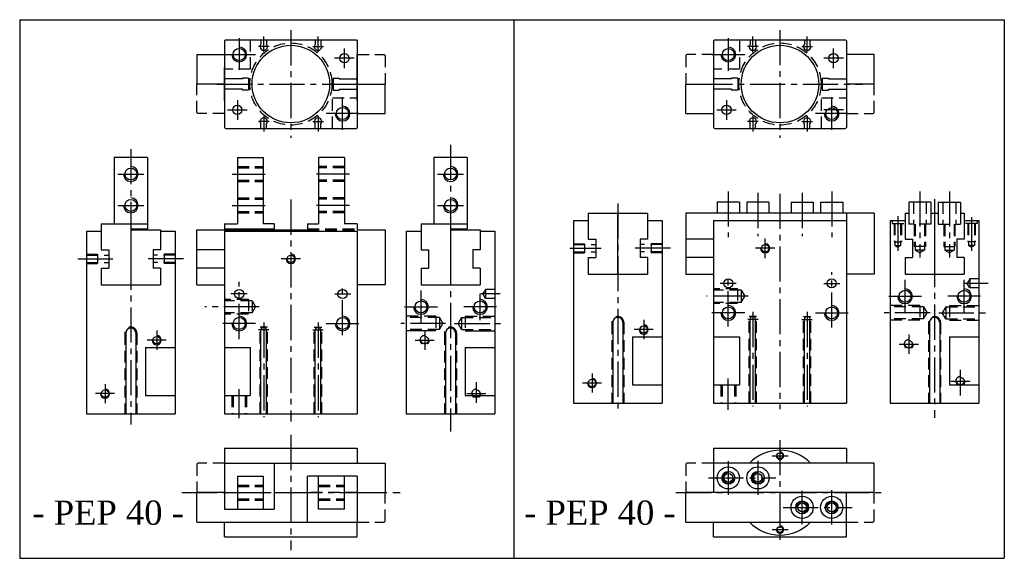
# Model space of a CAD drawing. Header units: millimetres. Extents: x 897 to 1431, y 55 to 347.
import ezdxf

# ---------------------------------------------------------------- set-up
doc = ezdxf.new("R2010")
doc.units = ezdxf.units.MM
doc.linetypes.add('CENTER2', pattern=[28.575, 19.05, -3.175, 3.175, -3.175])
doc.linetypes.add('DASHED2', pattern=[9.525, 6.35, -3.175])
doc.layers.add('1', color=2, linetype='DASHED2')
doc.layers.add('2', color=1, linetype='CENTER2')
doc.styles.get("Standard").update_dxf_attribs({"font": 'isocp.shx', "bigfont": 'chineset.shx'})

msp = doc.modelspace()

# ---------------------------------------------------------------- linework, layer by layer
at = {"color": 7}
for p, q in [((897.44, 346.91), (897.44, 55.07)), ((897.44, 346.91), (1248.07, 346.91)), ((1118.28, 346.91), (1430.93, 346.91)), ((1165.12, 346.91), (1165.12, 55.07)), ((1165.12, 346.91), (1165.12, 55.07)), ((1430.93, 346.91), (1430.93, 55.07)), ((1008.38, 335.54), (1008.88, 336.04)), ((1008.38, 335.54), (1008.38, 288.54)), ((1008.88, 336.04), (1079.88, 336.04)), ((1028.18, 336.04), (1028.18, 333.67)), ((1031.18, 336.04), (1031.18, 333.67)), ((1057.58, 336.04), (1057.58, 333.67)), ((1060.58, 336.04), (1060.58, 333.67)), ((1079.88, 336.04), (1080.38, 335.54)), ((1080.38, 335.54), (1080.38, 288.54)), ((1273.39, 335.54), (1273.89, 336.04)), ((1273.39, 335.54), (1273.39, 288.54)), ((1273.89, 336.04), (1344.89, 336.04)), ((1293.19, 336.04), (1293.19, 333.67)), ((1296.19, 336.04), (1296.19, 333.67)), ((1322.59, 336.04), (1322.59, 333.67)), ((1325.59, 336.04), (1325.59, 333.67)), ((1344.89, 336.04), (1345.39, 335.54)), ((1345.39, 335.54), (1345.39, 288.54)), ((993.38, 328.04), (993.38, 312.04)), ((993.38, 328.04), (1008.38, 328.04)), ((1080.38, 321.04), (1080.38, 328.04)), ((1360.39, 328.04), (1345.39, 328.04)), ((1360.39, 312.04), (1360.39, 328.04)), ((1008.38, 303.04), (1008.38, 321.04)), ((1080.38, 303.04), (1080.38, 321.04)), ((1018.18, 314.79), (1008.38, 314.79)), ((1021.48, 315.29), (1018.18, 315.29)), ((1018.18, 315.29), (1018.18, 314.79)), ((1021.48, 315.29), (1021.48, 308.79)), ((1067.28, 315.29), (1067.28, 308.79)), ((1067.28, 315.29), (1070.58, 315.29)), ((1070.58, 315.29), (1070.58, 314.79)), ((1070.58, 314.79), (1080.38, 314.79)), ((1283.19, 314.79), (1273.39, 314.79)), ((1283.19, 315.29), (1283.19, 314.79)), ((1286.49, 315.29), (1283.19, 315.29)), ((1286.49, 315.29), (1286.49, 308.79)), ((1332.29, 315.29), (1335.59, 315.29)), ((1332.29, 315.29), (1332.29, 308.79)), ((1335.59, 315.29), (1335.59, 314.79)), ((1335.59, 314.79), (1345.39, 314.79)), ((1008.38, 312.04), (993.38, 312.04)), ((1080.38, 312.04), (1095.38, 312.04)), ((1095.38, 296.04), (1095.38, 312.04)), ((1258.39, 296.04), (1258.39, 312.04)), ((1258.39, 312.04), (1273.39, 312.04)), ((1360.39, 312.04), (1345.39, 312.04)), ((1018.18, 309.29), (1008.38, 309.29)), ((1018.18, 309.29), (1018.18, 308.79)), ((1021.48, 308.79), (1018.18, 308.79)), ((1067.28, 308.79), (1070.58, 308.79)), ((1070.58, 309.29), (1070.58, 308.79)), ((1070.58, 309.29), (1080.38, 309.29)), ((1283.19, 309.29), (1273.39, 309.29)), ((1283.19, 309.29), (1283.19, 308.79)), ((1286.49, 308.79), (1283.19, 308.79)), ((1332.29, 308.79), (1335.59, 308.79)), ((1335.59, 309.29), (1345.39, 309.29)), ((1335.59, 309.29), (1335.59, 308.79)), ((1080.38, 296.04), (1095.38, 296.04)), ((1258.39, 296.04), (1273.39, 296.04)), ((1008.88, 288.04), (1008.38, 288.54)), ((1028.18, 288.04), (1028.18, 290.42)), ((1031.18, 288.04), (1031.18, 290.42)), ((1057.58, 288.04), (1057.58, 290.42)), ((1060.58, 288.04), (1060.58, 290.42)), ((1080.38, 288.54), (1079.88, 288.04)), ((1273.89, 288.04), (1273.39, 288.54)), ((1293.19, 288.04), (1293.19, 290.42)), ((1296.19, 288.04), (1296.19, 290.42)), ((1322.59, 288.04), (1322.59, 290.42)), ((1325.59, 288.04), (1325.59, 290.42)), ((1345.39, 288.54), (1344.89, 288.04)), ((1008.88, 288.04), (1079.88, 288.04)), ((1273.89, 288.04), (1344.89, 288.04)), ((948.67, 272.3), (948.67, 236.3)), ((966.67, 272.3), (948.67, 272.3)), ((966.67, 272.3), (966.67, 233.6)), ((1015.38, 272.3), (1015.38, 236.3)), ((1015.38, 272.3), (1029.38, 272.3)), ((1029.38, 272.3), (1029.38, 236.3)), ((1059.38, 272.3), (1059.38, 236.3)), ((1073.38, 272.3), (1059.38, 272.3)), ((1073.38, 272.3), (1073.38, 236.3)), ((1121.88, 272.3), (1121.88, 236.3)), ((1139.88, 272.3), (1121.88, 272.3)), ((1139.88, 272.3), (1139.88, 233.6)), ((1287.39, 248.05), (1275.39, 248.05)), ((1275.39, 248.05), (1275.39, 242.05)), ((1287.39, 248.05), (1287.39, 242.05)), ((1303.39, 248.05), (1291.39, 248.05)), ((1291.39, 248.05), (1291.39, 242.05)), ((1303.39, 248.05), (1303.39, 242.05)), ((1315.39, 248.05), (1315.39, 242.05)), ((1315.39, 248.05), (1327.39, 248.05)), ((1327.39, 248.05), (1327.39, 242.05)), ((1331.39, 248.05), (1331.39, 242.05)), ((1331.39, 248.05), (1343.39, 248.05)), ((1343.39, 248.05), (1343.39, 242.05)), ((1391.17, 248.05), (1379.17, 248.05)), ((1379.17, 248.05), (1379.17, 242.05)), ((1391.17, 248.05), (1391.17, 242.05)), ((1395.17, 248.05), (1407.17, 248.05)), ((1395.17, 248.05), (1395.17, 242.05)), ((1407.17, 248.05), (1407.17, 242.05)), ((1205.54, 242.05), (1237.54, 242.05)), ((1205.54, 242.05), (1205.54, 228.05)), ((1221.54, 209.05), (1221.54, 242.05)), ((1237.54, 242.05), (1237.54, 228.05)), ((1360.39, 242.05), (1258.39, 242.05)), ((1258.39, 242.05), (1258.39, 209.05)), ((1345.39, 242.05), (1345.39, 139.05)), ((1360.39, 242.05), (1360.39, 209.05)), ((1377.17, 242.05), (1377.17, 228.05)), ((1377.17, 242.05), (1379.17, 242.05)), ((1391.17, 242.05), (1395.17, 242.05)), ((1393.17, 242.05), (1393.17, 209.05)), ((1407.17, 242.05), (1409.17, 242.05)), ((1409.17, 242.05), (1409.17, 228.05)), ((941.67, 236.3), (966.67, 236.3)), ((941.67, 236.3), (941.67, 222.3)), ((1008.38, 236.3), (1015.38, 236.3)), ((1008.38, 236.3), (1008.38, 233.1)), ((1035.38, 236.3), (1029.38, 236.3)), ((1035.38, 236.3), (1035.38, 233.1)), ((1053.38, 236.3), (1059.38, 236.3)), ((1053.38, 236.3), (1053.38, 233.1)), ((1080.38, 236.3), (1073.38, 236.3)), ((1080.38, 236.3), (1080.38, 233.1)), ((1114.88, 236.3), (1114.88, 222.3)), ((1114.88, 236.3), (1139.88, 236.3)), ((1197.54, 238.05), (1197.54, 139.05)), ((1197.54, 238.05), (1205.54, 238.05)), ((1237.54, 238.05), (1245.54, 238.05)), ((1245.54, 238.05), (1245.54, 139.05)), ((1273.39, 238.05), (1345.39, 238.05)), ((1273.39, 238.05), (1273.39, 139.05)), ((1369.17, 238.05), (1369.17, 139.05)), ((1369.17, 238.05), (1377.17, 238.05)), ((1409.17, 238.05), (1417.17, 238.05)), ((1417.17, 238.05), (1417.17, 139.05)), ((933.67, 232.3), (933.67, 133.3)), ((933.67, 232.3), (941.67, 232.3)), ((957.67, 233.6), (957.67, 203.3)), ((957.67, 233.6), (966.67, 233.6)), ((957.67, 233.1), (973.67, 233.1)), ((973.67, 233.1), (973.67, 222.3)), ((973.67, 232.3), (981.67, 232.3)), ((981.67, 232.3), (981.67, 133.3)), ((993.38, 233.1), (1053.38, 233.1)), ((993.38, 203.3), (993.38, 233.1)), ((1008.38, 233.6), (1035.38, 233.6)), ((1008.38, 232.3), (1008.38, 133.3)), ((1008.38, 232.3), (1080.38, 232.3)), ((1008.38, 231.3), (1008.38, 204.3)), ((1080.38, 233.1), (1095.38, 233.1)), ((1080.38, 232.3), (1080.38, 133.3)), ((1095.38, 233.1), (1095.38, 203.3)), ((1106.88, 232.3), (1106.88, 133.3)), ((1106.88, 232.3), (1114.88, 232.3)), ((1130.88, 233.6), (1130.88, 203.3)), ((1130.88, 233.6), (1139.88, 233.6)), ((1130.88, 233.1), (1146.88, 233.1)), ((1146.88, 233.1), (1146.88, 222.3)), ((1146.88, 232.3), (1154.88, 232.3)), ((1154.88, 232.3), (1154.88, 133.3)), ((1205.54, 228.05), (1209.54, 228.05)), ((1209.54, 228.05), (1209.54, 218.05)), ((1233.54, 228.05), (1233.54, 218.05)), ((1237.54, 228.05), (1233.54, 228.05)), ((1273.39, 228.05), (1258.39, 228.05)), ((1377.17, 228.05), (1381.17, 228.05)), ((1381.17, 228.05), (1381.17, 218.05)), ((1405.17, 228.05), (1405.17, 218.05)), ((1409.17, 228.05), (1405.17, 228.05)), ((941.67, 222.3), (945.67, 222.3)), ((945.67, 222.3), (945.67, 212.3)), ((973.67, 222.3), (969.67, 222.3)), ((969.67, 222.3), (969.67, 212.3)), ((1008.38, 222.3), (993.38, 222.3)), ((1114.88, 222.3), (1118.88, 222.3)), ((1118.88, 222.3), (1118.88, 212.3)), ((1146.88, 222.3), (1142.88, 222.3)), ((1142.88, 222.3), (1142.88, 212.3)), ((1205.54, 218.05), (1205.54, 209.05)), ((1205.54, 218.05), (1209.54, 218.05)), ((1237.54, 218.05), (1233.54, 218.05)), ((1237.54, 218.05), (1237.54, 209.05)), ((1273.39, 218.05), (1258.39, 218.05)), ((1377.17, 218.05), (1377.17, 209.05)), ((1377.17, 218.05), (1381.17, 218.05)), ((1409.17, 218.05), (1405.17, 218.05)), ((1409.17, 218.05), (1409.17, 209.05)), ((941.67, 212.3), (941.67, 203.3)), ((941.67, 212.3), (945.67, 212.3)), ((973.67, 212.3), (969.67, 212.3)), ((973.67, 212.3), (973.67, 203.3)), ((1008.38, 212.3), (993.38, 212.3)), ((1114.88, 212.3), (1114.88, 203.3)), ((1114.88, 212.3), (1118.88, 212.3)), ((1146.88, 212.3), (1142.88, 212.3)), ((1146.88, 212.3), (1146.88, 203.3)), ((1205.54, 209.05), (1237.54, 209.05)), ((1258.39, 209.05), (1273.39, 209.05)), ((1360.39, 209.05), (1345.39, 209.05)), ((1377.17, 209.05), (1409.17, 209.05)), ((941.67, 203.3), (973.67, 203.3)), ((993.38, 203.3), (1008.38, 203.3)), ((1095.38, 203.3), (1080.38, 203.3)), ((1114.88, 203.3), (1146.88, 203.3)), ((1218.79, 182.8), (1218.79, 139.05)), ((1224.29, 182.8), (1224.29, 139.05)), ((1293.19, 139.05), (1293.19, 184.55)), ((1296.19, 139.05), (1296.19, 184.55)), ((1322.59, 139.05), (1322.59, 184.55)), ((1325.59, 139.05), (1325.59, 184.55)), ((1390.42, 182.8), (1390.42, 139.05)), ((1395.92, 182.8), (1395.92, 139.05)), ((954.92, 177.05), (954.92, 133.3)), ((960.42, 177.05), (960.42, 133.3)), ((1028.18, 133.3), (1028.18, 178.8)), ((1031.18, 133.3), (1031.18, 178.8)), ((1057.58, 133.3), (1057.58, 178.8)), ((1060.58, 133.3), (1060.58, 178.8)), ((1128.13, 177.05), (1128.13, 133.3)), ((1133.63, 177.05), (1133.63, 133.3)), ((1229.54, 175.05), (1229.54, 149.05)), ((1229.54, 175.05), (1245.54, 175.05)), ((1273.39, 175.05), (1287.39, 175.05)), ((1287.39, 175.05), (1287.39, 149.05)), ((1401.17, 175.05), (1401.17, 149.05)), ((1401.17, 175.05), (1417.17, 175.05)), ((965.67, 169.3), (965.67, 143.3)), ((965.67, 169.3), (981.67, 169.3)), ((1008.38, 169.3), (1022.38, 169.3)), ((1022.38, 169.3), (1022.38, 143.3)), ((1138.88, 169.3), (1138.88, 143.3)), ((1138.88, 169.3), (1154.88, 169.3)), ((1229.54, 149.05), (1245.54, 149.05)), ((1273.39, 149.05), (1287.39, 149.05)), ((1401.17, 149.05), (1417.17, 149.05)), ((965.67, 143.3), (981.67, 143.3)), ((1008.38, 143.3), (1022.38, 143.3)), ((1138.88, 143.3), (1154.88, 143.3)), ((1197.54, 139.05), (1245.54, 139.05)), ((1273.39, 139.05), (1345.39, 139.05)), ((1369.17, 139.05), (1417.17, 139.05)), ((933.67, 133.3), (981.67, 133.3)), ((1008.38, 133.3), (1080.38, 133.3)), ((1106.88, 133.3), (1154.88, 133.3)), ((1008.38, 114.66), (1008.38, 99.66)), ((1008.38, 114.66), (1080.38, 114.66)), ((1080.38, 114.66), (1080.38, 106.66)), ((1273.39, 114.66), (1345.39, 114.66)), ((1273.39, 114.66), (1273.39, 90.66)), ((1345.39, 114.66), (1345.39, 106.66)), ((1008.38, 106.66), (1080.38, 106.66)), ((1035.38, 106.66), (1035.38, 81.66)), ((1080.38, 106.66), (1095.38, 106.66)), ((1095.38, 106.66), (1095.38, 90.66)), ((1360.39, 106.66), (1273.39, 106.66)), ((1360.39, 90.66), (1360.39, 106.66)), ((1008.38, 99.66), (1008.38, 81.66)), ((1015.38, 99.66), (1015.38, 81.66)), ((1015.38, 99.66), (1029.38, 99.66)), ((1029.38, 99.66), (1029.38, 81.66)), ((1080.38, 99.66), (1053.38, 99.66)), ((1053.38, 74.66), (1053.38, 99.66)), ((1059.38, 81.66), (1059.38, 99.66)), ((1073.38, 81.66), (1073.38, 99.66)), ((1080.38, 99.66), (1080.38, 81.66)), ((1008.38, 90.66), (993.38, 90.66)), ((993.38, 74.66), (993.38, 90.66)), ((1035.38, 90.66), (1053.38, 90.66)), ((1080.38, 90.66), (1095.38, 90.66)), ((1360.39, 90.66), (1258.39, 90.66)), ((1258.39, 74.66), (1258.39, 90.66)), ((1345.39, 66.66), (1345.39, 90.66)), ((1008.38, 81.66), (1035.38, 81.66)), ((1073.38, 81.66), (1059.38, 81.66)), ((1080.38, 81.66), (1080.38, 74.66)), ((993.38, 74.66), (1080.38, 74.66)), ((1008.38, 66.66), (1008.38, 74.66)), ((1080.38, 66.66), (1080.38, 74.66)), ((1258.39, 74.66), (1345.39, 74.66)), ((1273.39, 66.66), (1273.39, 74.66)), ((1008.38, 66.66), (1080.38, 66.66)), ((1273.39, 66.66), (1345.39, 66.66)), ((897.44, 55.07), (1248.07, 55.07)), ((1118.28, 55.07), (1430.93, 55.07))]:
    msp.add_line(p, q, dxfattribs=at)
at = {"color": 7, "linetype": 'DASHED2'}
for p, q in [((1080.38, 328.04), (1094.88, 328.04)), ((1095.38, 327.54), (1094.88, 328.04)), ((1095.38, 327.54), (1095.38, 312.04)), ((1258.39, 327.54), (1258.89, 328.04)), ((1258.39, 327.54), (1258.39, 312.04)), ((1273.39, 328.04), (1258.89, 328.04)), ((993.38, 296.54), (993.38, 312.04)), ((1360.39, 296.54), (1360.39, 312.04)), ((993.38, 296.54), (993.88, 296.04)), ((1008.38, 296.04), (993.88, 296.04)), ((1345.39, 296.04), (1359.89, 296.04)), ((1360.39, 296.54), (1359.89, 296.04)), ((993.38, 106.16), (993.88, 106.66)), ((993.38, 106.16), (993.38, 90.66)), ((1008.38, 106.66), (993.88, 106.66)), ((1258.39, 106.16), (1258.89, 106.66)), ((1258.39, 106.16), (1258.39, 90.66)), ((1273.39, 106.66), (1258.89, 106.66)), ((1095.38, 75.16), (1095.38, 90.66)), ((1360.39, 75.16), (1360.39, 90.66)), ((1095.38, 75.16), (1094.88, 74.66)), ((1360.39, 75.16), (1359.89, 74.66)), ((1080.38, 74.66), (1094.88, 74.66)), ((1345.39, 74.66), (1359.89, 74.66))]:
    msp.add_line(p, q, dxfattribs=at)
at = {"color": 7}
for centre, radius in [((1016.38, 328.04), 3.3), ((1044.38, 312.04), 21), ((1281.39, 328.04), 3.23), ((1309.39, 312.04), 21), ((1073.38, 326.04), 2.5), ((1338.39, 326.04), 2.5), ((1015.38, 298.04), 2.5), ((1072.38, 296.04), 3.3), ((1280.39, 298.04), 2.5), ((1337.39, 296.04), 3.23), ((957.67, 263.3), 3.23), ((1130.88, 263.3), 3.23), ((957.67, 246.3), 3.23), ((1130.88, 246.3), 3.23), ((1301.39, 223.05), 2.01), ((1044.38, 217.3), 2.01), ((1281.39, 204.05), 2.5), ((1337.39, 204.05), 2.5), ((1016.38, 198.3), 2.5), ((1072.38, 198.3), 2.5), ((1377.17, 197.05), 3.23), ((1409.17, 197.05), 3.23), ((1114.88, 191.3), 3.23), ((1146.88, 191.3), 3.23), ((1281.39, 188.05), 3.23), ((1337.39, 188.05), 3.23), ((1016.38, 182.3), 3.23), ((1072.38, 182.3), 3.23), ((1235.54, 179.05), 2.01), ((971.67, 173.3), 2.01), ((1207.54, 150.05), 2.01), ((943.67, 144.3), 2.01), ((1309.39, 110.66), 1.57), ((1281.39, 98.66), 6), ((1281.39, 98.66), 3.5), ((1297.39, 98.66), 6), ((1297.39, 98.66), 3.5), ((1281.39, 98.66), 2.4), ((1297.39, 98.66), 2.4), ((1321.39, 82.66), 6), ((1321.39, 82.66), 3.5), ((1337.39, 82.66), 6), ((1337.39, 82.66), 3.5), ((1321.39, 82.66), 2.4), ((1337.39, 82.66), 2.4), ((1309.39, 70.66), 1.57)]:
    msp.add_circle(centre, radius, dxfattribs=at)
for centre, radius, start, end in [((1016.38, 328.04), 4, 180, 90), ((1029.68, 332.34), 2, 138.5904, 41.4096), ((1059.08, 332.34), 2, 138.5904, 41.4096), ((1281.39, 328.04), 4, 180, 90), ((1294.69, 332.34), 2, 138.5904, 41.4096), ((1324.09, 332.34), 2, 138.5904, 41.4096), ((1072.38, 296.04), 4, 180, 90), ((1337.39, 296.04), 4, 180, 90), ((1029.68, 291.74), 2, 318.5904, 221.4096), ((1059.08, 291.74), 2, 318.5904, 221.4096), ((1294.69, 291.74), 2, 318.5904, 221.4096), ((1324.09, 291.74), 2, 318.5904, 221.4096), ((957.67, 263.3), 4, 180, 90), ((1130.88, 263.3), 4, 180, 90), ((957.67, 246.3), 4, 180, 90), ((1130.88, 246.3), 4, 180, 90), ((1301.39, 223.05), 2.5, 180, 90), ((1044.38, 217.3), 2.5, 180, 90), ((1377.17, 197.05), 4, 180, 90), ((1409.17, 197.05), 4, 180, 90), ((1114.88, 191.3), 4, 180, 90), ((1146.88, 191.3), 4, 180, 90), ((1281.39, 188.05), 4, 180, 90), ((1337.39, 188.05), 4, 180, 90), ((1016.38, 182.3), 4, 180, 90), ((1072.38, 182.3), 4, 180, 90), ((1221.54, 182.8), 2.75, 0, 180), ((1235.54, 179.05), 2.5, 180, 90), ((1294.69, 184.55), 1.5, 0, 180), ((1324.09, 184.55), 1.5, 0, 180), ((1393.17, 182.8), 2.75, 0, 180), ((957.67, 177.05), 2.75, 0, 180), ((1029.68, 178.8), 1.5, 0, 180), ((1059.08, 178.8), 1.5, 0, 180), ((1130.88, 177.05), 2.75, 0, 180), ((971.67, 173.3), 2.5, 180, 90), ((1207.54, 150.05), 2.5, 180, 90), ((943.67, 144.3), 2.5, 180, 90), ((1309.39, 90.66), 23, 44.0792, 135.9208), ((1309.39, 110.66), 2, 180, 90), ((1281.39, 98.66), 3, 90, 0), ((1297.39, 98.66), 3, 90, 0), ((1321.39, 82.66), 3, 270, 180), ((1337.39, 82.66), 3, 270, 180), ((1309.39, 90.66), 23, 224.0792, 315.9208), ((1309.39, 70.66), 2, 180, 90)]:
    msp.add_arc(centre, radius, start, end, dxfattribs=at)
at = {"layer": '1', "color": 7}
for p, q in [((1022.38, 336.04), (1022.38, 320.04)), ((1287.39, 336.04), (1287.39, 320.04)), ((1022.38, 320.04), (1008.38, 320.04)), ((1287.39, 320.04), (1273.39, 320.04)), ((1066.88, 304.54), (1080.38, 304.54)), ((1066.88, 288.04), (1066.88, 304.54)), ((1331.89, 288.04), (1331.89, 304.54)), ((1331.89, 304.54), (1345.39, 304.54)), ((1015.38, 267.3), (1029.38, 267.3)), ((1073.38, 267.3), (1059.38, 267.3)), ((1015.38, 266.6), (1029.38, 266.6)), ((1073.38, 266.6), (1059.38, 266.6)), ((1015.38, 260), (1029.38, 260)), ((1015.38, 259.3), (1029.38, 259.3)), ((1073.38, 260), (1059.38, 260)), ((1073.38, 259.3), (1059.38, 259.3)), ((1015.38, 250.3), (1029.38, 250.3)), ((1015.38, 249.6), (1029.38, 249.6)), ((1073.38, 250.3), (1059.38, 250.3)), ((1073.38, 249.6), (1059.38, 249.6)), ((1381.67, 248.05), (1381.67, 236.05)), ((1388.67, 248.05), (1388.67, 236.05)), ((1397.67, 248.05), (1397.67, 236.05)), ((1404.67, 248.05), (1404.67, 236.05)), ((1015.38, 243), (1029.38, 243)), ((1015.38, 242.3), (1029.38, 242.3)), ((1073.38, 243), (1059.38, 243)), ((1073.38, 242.3), (1059.38, 242.3)), ((1379.17, 242.05), (1379.17, 236.05)), ((1391.17, 242.05), (1391.17, 236.05)), ((1395.17, 242.05), (1395.17, 236.05)), ((1407.17, 242.05), (1407.17, 236.05)), ((1370.17, 238.05), (1370.17, 236.55)), ((1370.17, 236.55), (1377.17, 236.55)), ((1371.17, 236.55), (1371.17, 226.55)), ((1371.6, 236.55), (1371.6, 224.55)), ((1374.74, 236.55), (1374.74, 224.55)), ((1375.17, 236.55), (1375.17, 226.55)), ((1391.17, 236.05), (1379.17, 236.05)), ((1382.17, 236.05), (1382.17, 224.05)), ((1382.67, 236.05), (1382.67, 222.05)), ((1387.67, 236.05), (1387.67, 222.05)), ((1388.17, 236.05), (1388.17, 224.05)), ((1395.17, 236.05), (1407.17, 236.05)), ((1398.17, 236.05), (1398.17, 224.05)), ((1398.67, 236.05), (1398.67, 222.05)), ((1403.67, 236.05), (1403.67, 222.05)), ((1404.17, 236.05), (1404.17, 224.05)), ((1416.17, 236.55), (1409.17, 236.55)), ((1411.17, 236.55), (1411.17, 226.55)), ((1411.6, 236.55), (1411.6, 224.55)), ((1414.74, 236.55), (1414.74, 224.55)), ((1415.17, 236.55), (1415.17, 226.55)), ((1416.17, 238.05), (1416.17, 236.55)), ((1053.38, 233.6), (1080.38, 233.6)), ((1053.38, 233.1), (1080.38, 233.1)), ((1197.54, 225.55), (1203.54, 225.55)), ((1197.54, 225.05), (1209.54, 225.05)), ((1203.54, 225.55), (1203.54, 220.55)), ((1245.54, 225.05), (1233.54, 225.05)), ((1245.54, 225.55), (1239.54, 225.55)), ((1239.54, 225.55), (1239.54, 220.55)), ((1371.17, 226.55), (1375.17, 226.55)), ((1371.6, 224.55), (1374.74, 224.55)), ((1371.6, 224.55), (1373.17, 223.64)), ((1374.74, 224.55), (1373.17, 223.64)), ((1415.17, 226.55), (1411.17, 226.55)), ((1411.6, 224.55), (1413.17, 223.64)), ((1414.74, 224.55), (1411.6, 224.55)), ((1414.74, 224.55), (1413.17, 223.64)), ((933.67, 219.8), (939.67, 219.8)), ((933.67, 219.3), (945.67, 219.3)), ((939.67, 219.8), (939.67, 214.8)), ((981.67, 219.3), (969.67, 219.3)), ((981.67, 219.8), (975.67, 219.8)), ((975.67, 219.8), (975.67, 214.8)), ((1197.54, 221.05), (1209.54, 221.05)), ((1197.54, 220.55), (1203.54, 220.55)), ((1245.54, 221.05), (1233.54, 221.05)), ((1245.54, 220.55), (1239.54, 220.55)), ((1388.17, 224.05), (1382.17, 224.05)), ((1387.67, 222.05), (1382.67, 222.05)), ((1382.67, 222.05), (1385.17, 220.61)), ((1387.67, 222.05), (1385.17, 220.61)), ((1398.17, 224.05), (1404.17, 224.05)), ((1398.67, 222.05), (1403.67, 222.05)), ((1398.67, 222.05), (1401.17, 220.61)), ((1403.67, 222.05), (1401.17, 220.61)), ((933.67, 215.3), (945.67, 215.3)), ((933.67, 214.8), (939.67, 214.8)), ((981.67, 215.3), (969.67, 215.3)), ((981.67, 214.8), (975.67, 214.8)), ((1412.17, 206.55), (1410.73, 204.05)), ((1412.17, 201.55), (1410.73, 204.05)), ((1417.17, 206.55), (1412.17, 206.55)), ((1412.17, 206.55), (1412.17, 201.55)), ((1149.88, 200.8), (1148.43, 198.3)), ((1149.88, 195.8), (1148.43, 198.3)), ((1149.88, 200.8), (1149.88, 195.8)), ((1154.88, 200.8), (1149.88, 200.8)), ((1286.39, 201.05), (1273.39, 201.05)), ((1288.39, 200.35), (1273.39, 200.35)), ((1286.39, 201.05), (1286.39, 193.05)), ((1288.39, 200.35), (1288.39, 193.75)), ((1288.39, 200.35), (1290.3, 197.05)), ((1417.17, 201.55), (1412.17, 201.55)), ((1021.38, 195.3), (1008.38, 195.3)), ((1023.38, 194.6), (1008.38, 194.6)), ((1021.38, 195.3), (1021.38, 187.3)), ((1023.38, 194.6), (1025.29, 191.3)), ((1023.38, 194.6), (1023.38, 188)), ((1154.88, 195.8), (1149.88, 195.8)), ((1288.39, 193.75), (1273.39, 193.75)), ((1286.39, 193.05), (1273.39, 193.05)), ((1286.39, 193.05), (1273.39, 193.05)), ((1288.39, 193.75), (1290.3, 197.05)), ((1023.38, 188), (1008.38, 188)), ((1021.38, 187.3), (1008.38, 187.3)), ((1021.38, 187.3), (1008.38, 187.3)), ((1023.38, 188), (1025.29, 191.3)), ((1385.17, 192.05), (1369.17, 192.05)), ((1387.17, 191.35), (1369.17, 191.35)), ((1385.17, 192.05), (1385.17, 184.05)), ((1387.17, 191.35), (1387.17, 184.75)), ((1387.17, 191.35), (1389.08, 188.05)), ((1387.17, 184.75), (1389.08, 188.05)), ((1399.17, 191.35), (1397.26, 188.05)), ((1399.17, 184.75), (1397.26, 188.05)), ((1399.17, 191.35), (1417.17, 191.35)), ((1399.17, 191.35), (1399.17, 184.75)), ((1401.17, 192.05), (1417.17, 192.05)), ((1401.17, 192.05), (1401.17, 184.05)), ((1122.88, 186.3), (1106.88, 186.3)), ((1124.88, 185.6), (1106.88, 185.6)), ((1122.88, 186.3), (1122.88, 178.3)), ((1124.88, 185.6), (1124.88, 179)), ((1124.88, 185.6), (1126.78, 182.3)), ((1124.88, 179), (1126.78, 182.3)), ((1136.88, 185.6), (1134.97, 182.3)), ((1136.88, 179), (1134.97, 182.3)), ((1136.88, 185.6), (1154.88, 185.6)), ((1136.88, 185.6), (1136.88, 179)), ((1138.88, 186.3), (1154.88, 186.3)), ((1138.88, 186.3), (1138.88, 178.3)), ((1218.29, 182.8), (1218.29, 139.05)), ((1224.79, 182.8), (1224.79, 139.05)), ((1296.69, 186.05), (1292.69, 186.05)), ((1292.69, 139.05), (1292.69, 186.05)), ((1296.69, 139.05), (1296.69, 186.05)), ((1322.09, 139.05), (1322.09, 186.05)), ((1322.09, 186.05), (1326.09, 186.05)), ((1326.09, 139.05), (1326.09, 186.05)), ((1387.17, 184.75), (1369.17, 184.75)), ((1385.17, 184.05), (1369.17, 184.05)), ((1389.92, 182.8), (1389.92, 139.05)), ((1396.42, 182.8), (1396.42, 139.05)), ((1399.17, 184.75), (1417.17, 184.75)), ((1401.17, 184.05), (1417.17, 184.05)), ((954.42, 177.05), (954.42, 133.3)), ((960.92, 177.05), (960.92, 133.3)), ((1027.68, 133.3), (1027.68, 180.3)), ((1031.68, 180.3), (1027.68, 180.3)), ((1031.68, 133.3), (1031.68, 180.3)), ((1057.08, 133.3), (1057.08, 180.3)), ((1057.08, 180.3), (1061.08, 180.3)), ((1061.08, 133.3), (1061.08, 180.3)), ((1124.88, 179), (1106.88, 179)), ((1119.88, 178.3), (1106.88, 178.3)), ((1122.88, 178.3), (1106.88, 178.3)), ((1127.63, 177.05), (1127.63, 133.3)), ((1134.13, 177.05), (1134.13, 133.3)), ((1136.88, 179), (1154.88, 179)), ((1138.88, 178.3), (1154.88, 178.3)), ((1141.88, 178.3), (1154.88, 178.3)), ((1277.39, 149.05), (1277.39, 139.05)), ((1278.09, 149.05), (1278.09, 139.05)), ((1284.69, 149.05), (1284.69, 139.05)), ((1285.39, 149.05), (1285.39, 139.05)), ((1285.39, 149.05), (1285.39, 139.05)), ((1012.38, 143.3), (1012.38, 133.3)), ((1013.08, 143.3), (1013.08, 133.3)), ((1019.68, 143.3), (1019.68, 133.3)), ((1020.38, 143.3), (1020.38, 133.3)), ((1015.38, 94.66), (1029.38, 94.66)), ((1015.38, 93.96), (1029.38, 93.96)), ((1059.38, 94.66), (1073.38, 94.66)), ((1059.38, 93.96), (1073.38, 93.96)), ((1008.38, 90.66), (1035.38, 90.66)), ((1015.38, 87.36), (1029.38, 87.36)), ((1015.38, 86.66), (1029.38, 86.66)), ((1080.38, 90.66), (1053.38, 90.66)), ((1059.38, 87.36), (1073.38, 87.36)), ((1059.38, 86.66), (1073.38, 86.66))]:
    msp.add_line(p, q, dxfattribs=at)
for centre, radius in [((1044.38, 312.04), 22.25), ((1309.39, 312.04), 22.25), ((1116.88, 173.3), 2.01), ((1379.17, 171.05), 2.01), ((1407.17, 151.05), 2.01), ((1144.88, 144.3), 2.01)]:
    msp.add_circle(centre, radius, dxfattribs=at)
for centre, radius, start, end in [((1221.54, 182.8), 3.25, 0, 180), ((1393.17, 182.8), 3.25, 0, 180), ((957.67, 177.05), 3.25, 0, 180), ((1130.88, 177.05), 3.25, 0, 180), ((1116.88, 173.3), 2.5, 90, 0), ((1379.17, 171.05), 2.5, 90, 0), ((1407.17, 151.05), 2.5, 90, 0), ((1144.88, 144.3), 2.5, 90, 0)]:
    msp.add_arc(centre, radius, start, end, dxfattribs=at)
at = {"layer": '2', "color": 7}
for p, q in [((1016.38, 336.9), (1016.38, 319.69)), ((1029.68, 329.29), (1029.68, 337.76)), ((1044.38, 341.21), (1044.38, 282.87)), ((1059.08, 329.29), (1059.08, 337.76)), ((1281.39, 336.9), (1281.39, 319.19)), ((1294.69, 329.29), (1294.69, 337.76)), ((1309.39, 341.26), (1309.39, 282.83)), ((1324.09, 329.29), (1324.09, 337.76)), ((1032.58, 332.34), (1026.79, 332.34)), ((1056.19, 332.34), (1061.98, 332.34)), ((1073.38, 320.73), (1073.38, 331.36)), ((1297.59, 332.34), (1291.8, 332.34)), ((1321.2, 332.34), (1326.99, 332.34)), ((1338.39, 320.73), (1338.39, 331.36)), ((1007.53, 328.04), (1025.24, 328.04)), ((1078.7, 326.04), (1068.07, 326.04)), ((1272.54, 328.04), (1290.25, 328.04)), ((1343.71, 326.04), (1333.08, 326.04)), ((1004.17, 312.04), (1084.59, 312.04)), ((1264.65, 312.04), (1354.14, 312.04)), ((1072.38, 287.19), (1072.38, 304.9)), ((1337.39, 287.19), (1337.39, 304.9)), ((1015.38, 303.36), (1015.38, 292.62)), ((1280.39, 303.36), (1280.39, 292.73)), ((1010.07, 298.04), (1020.7, 298.04)), ((1029.68, 294.8), (1029.68, 286.32)), ((1059.08, 294.8), (1059.08, 286.32)), ((1081.24, 296.04), (1063.53, 296.04)), ((1275.08, 298.04), (1285.71, 298.04)), ((1294.69, 294.8), (1294.69, 286.32)), ((1324.09, 294.8), (1324.09, 286.32)), ((1346.25, 296.04), (1328.54, 296.04)), ((1343.71, 298.04), (1333.08, 298.04)), ((1032.58, 291.74), (1026.79, 291.74)), ((1056.19, 291.74), (1061.98, 291.74)), ((1297.59, 291.74), (1291.8, 291.74)), ((1321.2, 291.74), (1326.99, 291.74)), ((1130.88, 279.13), (1130.88, 123.75)), ((957.67, 276.76), (957.67, 127.5)), ((950.65, 263.3), (964.69, 263.3)), ((1012.64, 263.3), (1030.47, 263.3)), ((1076.13, 263.3), (1058.3, 263.3)), ((1123.85, 263.3), (1137.9, 263.3)), ((1281.39, 253.87), (1281.39, 229.02)), ((1297.39, 253.05), (1297.39, 229.7)), ((1309.39, 252.64), (1309.39, 135.95)), ((1321.39, 253.05), (1321.39, 229.7)), ((1337.39, 253.87), (1337.39, 229.02)), ((1385.17, 253.87), (1385.17, 218)), ((1401.17, 253.87), (1401.17, 218)), ((950.65, 246.3), (964.69, 246.3)), ((1012.64, 246.3), (1030.47, 246.3)), ((1044.38, 249.47), (1044.38, 129.19)), ((1076.13, 246.3), (1058.3, 246.3)), ((1123.85, 246.3), (1137.9, 246.3)), ((1221.54, 247.37), (1221.54, 134.36)), ((1393.17, 249.66), (1393.17, 131.17)), ((1373.17, 240.47), (1373.17, 221.72)), ((1413.17, 239.91), (1413.17, 221.72)), ((1301.39, 217.66), (1301.39, 228.44)), ((1195.59, 223.05), (1212.5, 223.05)), ((1250.01, 223.05), (1230.57, 223.05)), ((1306.61, 223.05), (1296.18, 223.05)), ((928.93, 217.3), (948.64, 217.3)), ((986.14, 217.3), (966.71, 217.3)), ((1049.6, 217.3), (1039.17, 217.3)), ((1281.39, 180.74), (1281.39, 209.41)), ((1337.39, 180.12), (1337.39, 210.04)), ((1016.38, 173.85), (1016.38, 204.84)), ((1072.38, 175.91), (1072.38, 204.23)), ((1285.61, 204.05), (1276.9, 204.05)), ((1333.18, 204.05), (1341.88, 204.05)), ((1377.17, 188.19), (1377.17, 205.91)), ((1409.17, 188.19), (1409.17, 205.91)), ((1422.16, 204.05), (1409.5, 204.05)), ((1020.6, 198.3), (1011.89, 198.3)), ((1068.17, 198.3), (1076.87, 198.3)), ((1114.88, 182.44), (1114.88, 200.16)), ((1146.88, 184.18), (1146.88, 198.42)), ((1157.81, 198.3), (1147.21, 198.3)), ((1292.19, 197.05), (1269.58, 197.05)), ((1368.31, 197.05), (1386.03, 197.05)), ((1418.03, 197.05), (1400.31, 197.05)), ((1027.18, 191.3), (997.76, 191.3)), ((1106.02, 191.3), (1123.73, 191.3)), ((1155.73, 191.3), (1138.02, 191.3)), ((1290.25, 188.05), (1272.54, 188.05)), ((1294.69, 188.56), (1294.69, 137.33)), ((1324.09, 188.56), (1324.09, 137.33)), ((1328.54, 188.05), (1346.25, 188.05)), ((1390.69, 188.05), (1365.86, 188.05)), ((1395.37, 188.05), (1422.84, 188.05)), ((1025.24, 182.3), (1007.53, 182.3)), ((1029.68, 182.81), (1029.68, 131.58)), ((1059.08, 182.81), (1059.08, 131.58)), ((1063.53, 182.3), (1081.24, 182.3)), ((1128.22, 182.3), (1104, 182.3)), ((1133.08, 182.3), (1157.92, 182.3)), ((1235.54, 184.26), (1235.54, 173.84)), ((1297.48, 184.55), (1291.91, 184.55)), ((1321.31, 184.55), (1326.88, 184.55)), ((971.67, 178.51), (971.67, 168.09)), ((1032.47, 178.8), (1026.9, 178.8)), ((1056.3, 178.8), (1061.87, 178.8)), ((1116.88, 178.51), (1116.88, 168.09)), ((1240.75, 179.05), (1230.33, 179.05)), ((1379.17, 176.26), (1379.17, 165.84)), ((976.89, 173.3), (966.46, 173.3)), ((1111.66, 173.3), (1122.09, 173.3)), ((1373.96, 171.05), (1384.38, 171.05)), ((1207.54, 155.26), (1207.54, 144.84)), ((1407.17, 143.26), (1407.17, 157.14)), ((943.67, 149.51), (943.67, 139.09)), ((1144.88, 139.22), (1144.88, 150.47)), ((1212.75, 150.05), (1202.33, 150.05)), ((1281.39, 135.6), (1281.39, 152.47)), ((1401.96, 151.05), (1412.38, 151.05)), ((948.89, 144.3), (938.46, 144.3)), ((1016.38, 130.96), (1016.38, 146.71)), ((1139.66, 144.3), (1150.09, 144.3)), ((1044.38, 121.94), (1044.38, 59.39)), ((1309.39, 119.12), (1309.39, 62.21)), ((1281.39, 107.79), (1281.39, 89.53)), ((1297.39, 107.84), (1297.39, 89.49)), ((1305.06, 110.66), (1313.73, 110.66)), ((1270.64, 98.66), (1307.09, 98.66)), ((1321.39, 73.63), (1321.39, 91.7)), ((1337.39, 73.42), (1337.39, 91.91)), ((985.26, 90.66), (1103.51, 90.66)), ((1253.02, 90.66), (1365.77, 90.66)), ((1311.03, 82.66), (1348.51, 82.66)), ((1305.06, 70.66), (1313.73, 70.66))]:
    msp.add_line(p, q, dxfattribs=at)

# ---------------------------------------------------------------- texts
at = {"color": 7, "char_height": 13.125, "width": 147.9172, "attachment_point": 7}
for insert in [(904.33, 73.05), (1170.8, 73.05)]:
    msp.add_mtext('{\\fRomantic|b0|i0|c2|p2;- PEP 40 -}', dxfattribs=dict(at, insert=insert))

doc.saveas('drawing.dxf')
